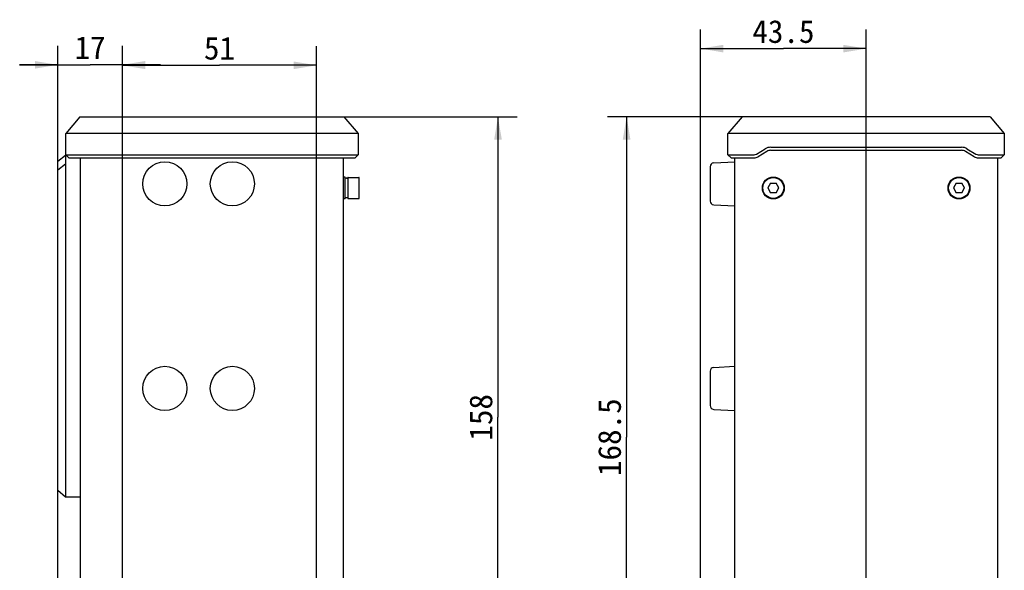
# Model space of a CAD drawing. Header units: millimetres. Extents: x 94 to 457, y 86 to 363.
# Tile 6 of 6: x 282 to 411, y 282 to 354. Entities that reach past the tile are written whole.
import ezdxf
from ezdxf.enums import TextEntityAlignment as Align

# ---------------------------------------------------------------- set-up
doc = ezdxf.new("R2010")
doc.units = ezdxf.units.MM
doc.header["$LTSCALE"] = 32.67
doc.layers.get('0').update_dxf_attribs({"linetype": 'CONTINUOUS'})
for name, color, linetype in [('00_COMPONENTS_1', 7, 'CONTINUOUS'), ('20_ALL_FEATURES', 7, 'CONTINUOUS'), ('51__DRAFT_DIMS', 7, 'CONTINUOUS')]:
    doc.layers.add(name, color=color, linetype=linetype)
doc.styles.get("Standard").update_dxf_attribs({"font": 'simfang.ttf'})
doc.dimstyles.new('DIMSTYLE_1', dxfattribs={"dimtxt": 3, "dimasz": 3, "dimexe": 2.5, "dimexo": 0.5, "dimgap": 0.75, "dimtad": 1, "dimlfac": 2, "dimdsep": 46, "dimtxsty": 'STANDARD', "dimblk": '_FILLED', "dimblk1": '_FILLED', "dimblk2": '_FILLED', "dimcen": 0.09, "dimclrt": 3, "dimazin": 2, "dimtp": 0.3, "dimtm": 0.3, "dimtfac": 1, "dimtofl": 0, "dimtmove": 0, "dimatfit": 3, "dimldrblk": '_FILLED', "dimfxl": 1, "dimtolj": 1, "dimarcsym": 0})
doc.dimstyles.new('DIMSTYLE_3', dxfattribs={"dimtxt": 3, "dimasz": 3, "dimexe": 2.5, "dimexo": 0.5, "dimgap": 0.75, "dimtad": 1, "dimlfac": 2, "dimdsep": 46, "dimtxsty": 'STANDARD', "dimblk": '_FILLED', "dimblk1": '_FILLED', "dimblk2": '_FILLED', "dimcen": 0.09, "dimclrt": 3, "dimazin": 2, "dimtp": 0.2, "dimtm": 0.2, "dimtfac": 1, "dimtofl": 0, "dimtmove": 0, "dimatfit": 3, "dimldrblk": '_FILLED', "dimfxl": 1, "dimtolj": 1, "dimarcsym": 0})
doc.dimstyles.new('DIMSTYLE_4', dxfattribs={"dimtxt": 3, "dimasz": 3, "dimexe": 2.5, "dimexo": 0.5, "dimgap": 0.75, "dimtad": 1, "dimdec": 1, "dimlfac": 2, "dimdsep": 46, "dimtxsty": 'STANDARD', "dimblk": '_FILLED', "dimblk1": '_FILLED', "dimblk2": '_FILLED', "dimcen": 0.09, "dimclrt": 3, "dimazin": 2, "dimtp": 0.5, "dimtm": 0.5, "dimtfac": 1, "dimtdec": 1, "dimtofl": 0, "dimtmove": 0, "dimatfit": 3, "dimldrblk": '_FILLED', "dimfxl": 1, "dimtolj": 1, "dimarcsym": 0})

# ---------------------------------------------------------------- blocks, each defined once
blk = doc.blocks.new('_FILLED')
at = {"color": 0, "linetype": 'ByBlock'}
blk.add_solid([(0, 0), (-1, 0.167), (-1, -0.167)], dxfattribs=at)
blk = doc.blocks.new('*D6')
at = {"layer": '51__DRAFT_DIMS', "color": 4}
for p, q in [((286.86, 263.9), (286.86, 350.85)), ((295.36, 263.02), (295.36, 350.85)), ((286.86, 348.35), (281.86, 348.35)), ((281.86, 348.35), (291.11, 348.35)), ((300.36, 348.35), (291.11, 348.35)), ((295.36, 348.35), (300.36, 348.35))]:
    blk.add_line(p, q, dxfattribs=at)
at = {"layer": '51__DRAFT_DIMS', "color": 4, "xscale": 3, "yscale": 3, "zscale": 3}
blk.add_blockref('_FILLED', (286.86, 348.35), dxfattribs=at)
at = {"layer": '51__DRAFT_DIMS', "color": 4, "xscale": 3, "yscale": 3, "zscale": 3, "rotation": 180}
blk.add_blockref('_FILLED', (295.36, 348.35), dxfattribs=at)
at = {"layer": '51__DRAFT_DIMS', "color": 3}
blk.add_text('17', height=3, dxfattribs=at).set_placement((291.11, 349.1), align=Align.CENTER)
blk = doc.blocks.new('*D7')
at = {"layer": '51__DRAFT_DIMS', "color": 4}
for p, q in [((295.36, 263.02), (295.36, 350.79)), ((320.86, 263.02), (320.86, 350.79)), ((295.36, 348.29), (308.11, 348.29)), ((320.86, 348.29), (308.11, 348.29))]:
    blk.add_line(p, q, dxfattribs=at)
at = {"layer": '51__DRAFT_DIMS', "color": 4, "xscale": 3, "yscale": 3, "zscale": 3, "rotation": 180}
blk.add_blockref('_FILLED', (295.36, 348.29), dxfattribs=at)
at = {"layer": '51__DRAFT_DIMS', "color": 4, "xscale": 3, "yscale": 3, "zscale": 3}
blk.add_blockref('_FILLED', (320.86, 348.29), dxfattribs=at)
at = {"layer": '51__DRAFT_DIMS', "color": 3}
blk.add_text('51', height=3, dxfattribs=at).set_placement((308.11, 349.04), align=Align.CENTER)
blk = doc.blocks.new('*D8')
at = {"layer": '51__DRAFT_DIMS', "color": 4}
for p, q in [((320.09, 341.53), (347.2, 341.53)), ((344.7, 341.53), (344.7, 302.03)), ((344.7, 262.52), (344.7, 302.03)), ((321.36, 262.52), (347.2, 262.52))]:
    blk.add_line(p, q, dxfattribs=at)
at = {"layer": '51__DRAFT_DIMS', "color": 4, "xscale": 3, "yscale": 3, "zscale": 3}
for p, rotation in [((344.7, 341.53), 90.00000018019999), ((344.7, 262.52), 270.0000001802)]:
    blk.add_blockref('_FILLED', p, dxfattribs=dict(at, rotation=rotation))
at = {"layer": '51__DRAFT_DIMS', "color": 3}
blk.add_text('158', height=3, rotation=90, dxfattribs=at).set_placement((343.95, 302.03), align=Align.CENTER)
blk = doc.blocks.new('*D11')
at = {"layer": '51__DRAFT_DIMS', "color": 4}
for p, q in [((371.32, 263.94), (371.32, 352.98)), ((393.07, 257.8), (393.07, 352.98)), ((371.32, 350.48), (382.2, 350.48)), ((393.07, 350.48), (382.2, 350.48))]:
    blk.add_line(p, q, dxfattribs=at)
at = {"layer": '51__DRAFT_DIMS', "color": 4, "xscale": 3, "yscale": 3, "zscale": 3, "rotation": 180}
blk.add_blockref('_FILLED', (371.32, 350.48), dxfattribs=at)
at = {"layer": '51__DRAFT_DIMS', "color": 4, "xscale": 3, "yscale": 3, "zscale": 3}
blk.add_blockref('_FILLED', (393.07, 350.48), dxfattribs=at)
at = {"layer": '51__DRAFT_DIMS', "color": 3}
blk.add_text('43.5', height=3, dxfattribs=at).set_placement((382.2, 351.23), align=Align.CENTER)
blk = doc.blocks.new('*D12')
at = {"layer": '51__DRAFT_DIMS', "color": 4}
for p, q in [((380.61, 341.53), (359.1, 341.53)), ((361.6, 341.53), (361.6, 299.42)), ((361.6, 257.3), (361.6, 299.42)), ((392.57, 257.3), (359.1, 257.3))]:
    blk.add_line(p, q, dxfattribs=at)
at = {"layer": '51__DRAFT_DIMS', "color": 4, "xscale": 3, "yscale": 3, "zscale": 3}
for p, rotation in [((361.6, 341.53), 90), ((361.6, 257.3), 270)]:
    blk.add_blockref('_FILLED', p, dxfattribs=dict(at, rotation=rotation))
at = {"layer": '51__DRAFT_DIMS', "color": 3}
blk.add_text('168.5', height=3, rotation=90, dxfattribs=at).set_placement((360.85, 299.42), align=Align.CENTER)

msp = doc.modelspace()

# ---------------------------------------------------------------- linework, layer by layer
at = {"layer": '00_COMPONENTS_1', "color": 7}
for p, q in [((324.6145, 333.6035), (324.3645, 333.6035)), ((324.6145, 330.7285), (324.6145, 333.6035)), ((324.9645, 333.491), (324.9645, 330.841)), ((325.0145, 333.541), (326.4145, 333.541)), ((326.4645, 330.841), (326.4645, 333.491)), ((380.5096, 332.791), (380.1488, 332.166)), ((380.5096, 332.791), (381.2313, 332.791)), ((381.5921, 332.166), (381.2313, 332.791)), ((404.9096, 332.791), (404.5488, 332.166)), ((404.9096, 332.791), (405.6313, 332.791)), ((405.9921, 332.166), (405.6313, 332.791)), ((380.1488, 332.166), (380.5096, 331.541)), ((381.2313, 331.541), (380.5096, 331.541)), ((381.2313, 331.541), (381.5921, 332.166)), ((404.5488, 332.166), (404.9096, 331.541)), ((405.6313, 331.541), (404.9096, 331.541)), ((405.6313, 331.541), (405.9921, 332.166)), ((324.6145, 330.7285), (324.3645, 330.7285)), ((324.9645, 330.866), (324.6145, 330.866)), ((325.0145, 330.791), (326.4145, 330.791))]:
    msp.add_line(p, q, dxfattribs=at)
for centre, radius in [((380.8705, 332.166), 1.4375), ((380.8705, 332.166), 1.375), ((405.2705, 332.166), 1.4375), ((405.2705, 332.166), 1.375)]:
    msp.add_circle(centre, radius, dxfattribs=at)
for centre, radius, start, end in [((325.0145, 333.491), 0.05, 90, 180), ((326.4145, 333.491), 0.05, 0, 90), ((380.8705, 332.166), 0.7, 116.765782, 123.23478), ((380.8705, 332.166), 0.7, 56.765782, 63.23478), ((405.2705, 332.166), 0.7, 116.765782, 123.23478), ((405.2705, 332.166), 0.7, 56.765782, 63.23478), ((380.8705, 332.166), 0.7, 176.765782, 183.23478), ((380.8705, 332.166), 0.7, 236.765782, 243.23478), ((380.8705, 332.166), 0.7, 296.765782, 303.23478), ((380.8705, 332.166), 0.7, 356.765782, 3.23478), ((405.2705, 332.166), 0.7, 176.765782, 183.23478), ((405.2705, 332.166), 0.7, 236.765782, 243.23478), ((405.2705, 332.166), 0.7, 296.765782, 303.23478), ((405.2705, 332.166), 0.7, 356.765782, 3.23478), ((325.0145, 330.841), 0.05, 180, 270), ((326.4145, 330.841), 0.05, 270, 360)]:
    msp.add_arc(centre, radius, start, end, dxfattribs=at)
for centre, start_param, end_param in [((324.4648, 332.166), -1.17990998, -0.90077958), ((325.0305, 332.166), -0.73458993, -0.56606951)]:
    msp.add_ellipse(centre, major_axis=(-0.9192, 0.9193), ratio=0.99999509, start_param=start_param, end_param=end_param, dxfattribs=at)
at = {"layer": '20_ALL_FEATURES', "color": 7}
for p, q in [((289.7813, 341.5341), (287.9081, 339.3111)), ((289.7813, 341.5341), (324.4476, 341.5341)), ((324.4476, 341.5341), (326.3209, 339.3111)), ((376.7919, 341.5341), (374.9186, 339.3111)), ((409.347, 341.5341), (376.7919, 341.5341)), ((409.347, 341.5341), (411.2202, 339.3111)), ((287.9081, 336.5324), (287.9081, 339.3111)), ((326.3209, 339.3111), (287.9081, 339.3111)), ((326.3209, 339.3111), (326.3209, 336.5324)), ((374.9186, 336.5324), (374.9186, 339.3111)), ((411.2202, 339.3111), (374.9186, 339.3111)), ((411.2202, 339.3111), (411.2202, 336.5324)), ((287.8645, 336.416), (286.8645, 335.666)), ((287.8645, 336.416), (287.8645, 291.5798)), ((287.8645, 336.416), (288.0245, 336.416)), ((288.3081, 336.1324), (287.9081, 336.5324)), ((287.9081, 336.5324), (326.3209, 336.5324)), ((326.3209, 336.5324), (325.9209, 336.1324)), ((375.3186, 336.1324), (374.9186, 336.5324)), ((374.9186, 336.5324), (378.3477, 336.5324)), ((378.6564, 336.6179), (379.8242, 337.3186)), ((380.03, 336.9756), (378.8622, 336.2749)), ((380.5445, 337.5181), (405.5964, 337.5181)), ((380.5445, 337.1181), (405.5964, 337.1181)), ((407.2787, 336.2749), (406.1109, 336.9756)), ((406.3167, 337.3186), (407.4845, 336.6179)), ((407.7932, 336.5324), (411.2202, 336.5324)), ((411.2202, 336.5324), (410.8202, 336.1324)), ((286.8645, 292.4458), (286.8645, 335.666)), ((287.8645, 335.2801), (286.8645, 334.4985)), ((288.3081, 336.1324), (325.9209, 336.1324)), ((289.8645, 118.8996), (289.8645, 336.1324)), ((324.3645, 336.1324), (324.3645, 266.266)), ((373.0443, 335.4605), (375.8205, 335.606)), ((375.3186, 336.1324), (378.3477, 336.1324)), ((375.8205, 266.266), (375.8205, 336.1324)), ((407.7932, 336.1324), (410.8202, 336.1324)), ((410.3205, 336.1324), (410.3205, 118.8996)), ((372.5705, 334.9612), (372.5705, 330.4508)), ((373.0443, 329.9515), (375.8205, 329.806)), ((372.5705, 308.0862), (372.5705, 303.5758)), ((373.0443, 308.5855), (375.8205, 308.731)), ((373.0443, 303.0765), (375.8205, 302.931)), ((286.8645, 292.4458), (287.8645, 291.5798)), ((287.8645, 291.5798), (289.8645, 291.5798))]:
    msp.add_line(p, q, dxfattribs=at)
for centre in [(300.9295, 332.706), (309.8045, 332.706), (300.9295, 305.831), (309.8045, 305.831)]:
    msp.add_circle(centre, 2.9, dxfattribs=at)
for centre, radius, start, end in [((378.3477, 337.1324), 0.6, 270.000002, 300.963725), ((380.5445, 336.1181), 1.4, 90, 120.963726), ((380.5445, 336.1181), 1, 90, 120.963726), ((405.5964, 336.1181), 1.4, 59.036275, 89.999997), ((405.5964, 336.1181), 1, 59.036274, 90), ((407.7932, 337.1324), 0.6, 239.036276, 269.999997), ((373.0705, 334.9612), 0.5, 93, 180), ((378.3477, 337.1324), 1, 270, 300.963726), ((407.7932, 337.1324), 1, 239.036274, 270), ((373.0705, 330.4508), 0.5, 180, 267), ((373.0705, 308.0862), 0.5, 93, 180), ((373.0705, 303.5758), 0.5, 180, 267)]:
    msp.add_arc(centre, radius, start, end, dxfattribs=at)

# ---------------------------------------------------------------- dimensions: what is measured, and where the dimension line sits
at = {"layer": '51__DRAFT_DIMS', "color": 4}
for base, p1, p2, dimstyle, picture, middle in [((393.0704, 350.4792), (371.3205, 263.4359), (393.0704, 257.2975), 'DIMSTYLE_1', '*D11', (382.0988, 350.4792)), ((295.3645, 348.347), (286.8645, 263.3985), (295.3645, 262.516), 'DIMSTYLE_3', '*D6', (291.2112, 348.347)), ((320.8645, 348.2874), (295.3645, 262.516), (320.8645, 262.516), 'DIMSTYLE_1', '*D7', (307.9885, 348.2874))]:
    dim = msp.add_linear_dim(base=base, p1=p1, p2=p2, dimstyle=dimstyle, dxfattribs=at)
    dim.commit()
    dim.dimension.update_dxf_attribs({"geometry": picture, "text_midpoint": middle, "dimtype": 160})
for base, p1, p2, picture, middle in [((344.7037, 262.516), (319.5855, 341.5341), (320.8645, 262.516), '*D8', (344.7037, 302.1188)), ((361.599, 257.2975), (381.1091, 341.5341), (393.0704, 257.2975), '*D12', (361.599, 299.492))]:
    dim = msp.add_linear_dim(base=base, p1=p1, p2=p2, angle=270, dimstyle='DIMSTYLE_4', dxfattribs=at)
    dim.commit()
    dim.dimension.update_dxf_attribs({"geometry": picture, "text_midpoint": middle, "dimtype": 160})

doc.saveas('drawing.dxf')
